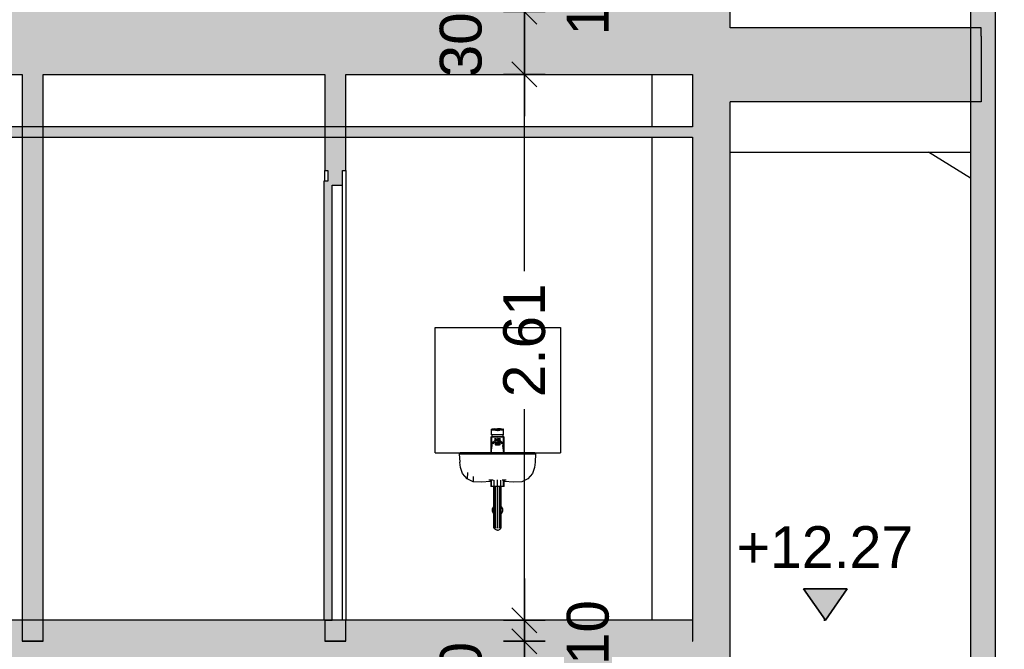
# Model space of a CAD drawing. Header units: metres. Extents: x -1 to 430, y -65 to 31.
# Tile 32 of 69: x 240.2 to 244.91, y -42.81 to -39.8. Entities that reach past the tile are written whole.
import ezdxf

# ---------------------------------------------------------------- set-up
doc = ezdxf.new("R2010")
doc.units = ezdxf.units.M
doc.header["$PDMODE"] = 65
doc.linetypes.add('CONTINUA', pattern=[0])
doc.linetypes.add('PUNKT', pattern=[6.35, 0, -6.35])
doc.layers.add('+++++ CÀLCUL SECCIÓ G', color=7, linetype='CONTINUA', lineweight=25)
doc.layers.add('COTES SECCIÓ G', color=7, linetype='CONTINUA', lineweight=25)
doc.styles.add('ARIAL', font='arial.ttf')
doc.dimstyles.new('DIMSTYLE_4', dxfattribs={"dimtxt": 0.2, "dimasz": 0.2, "dimexe": 0, "dimexo": 1e-06, "dimgap": 0.1, "dimtad": 2, "dimdec": 0, "dimlfac": 100, "dimrnd": 1, "dimzin": 4, "dimdsep": 46, "dimtxsty": 'ARIAL', "dimblk1": 'ALL_ML_STRICH', "dimblk2": 'ALL_ML_STRICH', "dimsah": 1, "dimcen": 0, "dimse1": 1, "dimse2": 1, "dimclrd": 2, "dimclre": 2, "dimclrt": 2, "dimadec": 0, "dimazin": 0, "dimtfac": 1, "dimtdec": 0, "dimtix": 1, "dimtmove": 2, "dimatfit": 3, "dimfxl": 0, "dimtvp": 1.2, "dimtzin": 0, "dimlwd": 0, "dimlwe": 35, "dimarcsym": 0})
doc.dimstyles.new('DIMSTYLE_5', dxfattribs={"dimtxt": 0.2, "dimasz": 0.2, "dimexe": 0, "dimexo": 1e-06, "dimgap": 0.1, "dimtad": 0, "dimrnd": 0.01, "dimzin": 4, "dimdsep": 46, "dimtxsty": 'ARIAL', "dimblk1": 'ALL_ML_STRICH', "dimblk2": 'ALL_ML_STRICH', "dimsah": 1, "dimcen": 0, "dimse1": 1, "dimse2": 1, "dimclrd": 2, "dimclre": 2, "dimclrt": 2, "dimadec": 0, "dimazin": 0, "dimtfac": 1, "dimtdec": 0, "dimtix": 1, "dimtmove": 2, "dimatfit": 3, "dimfxl": 0, "dimtzin": 0, "dimlwd": 0, "dimlwe": 35, "dimarcsym": 0})
doc.dimstyles.new('DIMSTYLE_7', dxfattribs={"dimtxt": 0.2, "dimasz": 0.2, "dimexe": 0, "dimexo": 1e-06, "dimgap": 0.1, "dimtad": 0, "dimdec": 0, "dimlfac": 100, "dimrnd": 1, "dimzin": 4, "dimdsep": 46, "dimtxsty": 'ARIAL', "dimblk1": 'ALL_ML_STRICH', "dimblk2": 'ALL_ML_STRICH', "dimsah": 1, "dimcen": 0, "dimse1": 1, "dimse2": 1, "dimclrd": 2, "dimclre": 2, "dimclrt": 2, "dimadec": 0, "dimazin": 0, "dimtfac": 1, "dimtdec": 0, "dimtix": 1, "dimtmove": 2, "dimatfit": 3, "dimfxl": 0, "dimtvp": 1.2, "dimtzin": 0, "dimlwd": 0, "dimlwe": 35, "dimarcsym": 0})

# ---------------------------------------------------------------- blocks, each defined once
blk = doc.blocks.new('ALL_ML_STRICH')
at = {"color": 0, "linetype": 'ByBlock', "lineweight": -2}
for p, q in [((0, -0.5), (0, 0.5)), ((-0.3, -0.3), (0.3, 0.3)), ((-1, 0), (0.5, 0))]:
    blk.add_line(p, q, dxfattribs=at)
blk = doc.blocks.new('*D50')
at = {"layer": 'COTES SECCIÓ G', "color": 2, "linetype": 'CONTINUA', "lineweight": -2, "transparency": 33554687}
blk.add_line((242.61, -43.07), (242.61, -42.77), dxfattribs=at)
at = {"layer": 'DEFPOINTS', "color": 2, "linetype": 'CONTINUA', "lineweight": 35, "transparency": 33554687}
for p in [(242.7723, -42.77), (242.61, -43.07), (247.0683, -43.07)]:
    blk.add_point(p, dxfattribs=at)
at = {"layer": 'COTES SECCIÓ G', "color": 2, "linetype": 'CONTINUA', "lineweight": 35, "transparency": 33554687, "xscale": 0.2, "yscale": 0.2, "zscale": 0.2}
for p, rotation in [((242.61, -42.77), 90), ((242.61, -43.07), 270)]:
    blk.add_blockref('ALL_ML_STRICH', p, dxfattribs=dict(at, rotation=rotation))
at = {"layer": 'COTES SECCIÓ G', "color": 2, "linetype": 'CONTINUA', "lineweight": 35, "transparency": 33554687, "insert": (242.3064, -42.9287), "char_height": 0.2, "width": 0.4, "attachment_point": 5, "rotation": 90, "style": 'ARIAL'}
blk.add_mtext('\\A1;{30}', dxfattribs=at)
blk = doc.blocks.new('*D51')
at = {"layer": 'COTES SECCIÓ G', "color": 2, "linetype": 'CONTINUA', "lineweight": -2, "transparency": 33554687}
blk.add_line((242.61, -42.77), (242.61, -42.67), dxfattribs=at)
at = {"layer": 'DEFPOINTS', "color": 2, "linetype": 'CONTINUA', "lineweight": 35, "transparency": 33554687}
for p in [(242.7941, -42.67), (242.61, -42.77), (242.7723, -42.77)]:
    blk.add_point(p, dxfattribs=at)
at = {"layer": 'COTES SECCIÓ G', "color": 2, "linetype": 'CONTINUA', "lineweight": 35, "transparency": 33554687, "xscale": 0.2, "yscale": 0.2, "zscale": 0.2}
for p, rotation in [((242.61, -42.77), 270), ((242.61, -42.67), 90)]:
    blk.add_blockref('ALL_ML_STRICH', p, dxfattribs=dict(at, rotation=rotation))
at = {"layer": 'COTES SECCIÓ G', "color": 2, "linetype": 'CONTINUA', "lineweight": 35, "transparency": 33554687, "insert": (242.9142, -42.7287), "char_height": 0.2, "width": 0.4, "attachment_point": 5, "rotation": 90, "style": 'ARIAL'}
blk.add_mtext('\\A1;{10}', dxfattribs=at)
blk = doc.blocks.new('*D52')
at = {"layer": 'COTES SECCIÓ G', "color": 2, "linetype": 'CONTINUA', "lineweight": -2, "transparency": 33554687}
for p, q in [((242.61, -41.0012), (242.61, -40.06)), ((242.61, -42.67), (242.61, -41.6612))]:
    blk.add_line(p, q, dxfattribs=at)
at = {"layer": 'DEFPOINTS', "color": 2, "linetype": 'CONTINUA', "lineweight": 35, "transparency": 33554687}
for p in [(242.7075, -40.06), (242.61, -42.67), (242.7941, -42.67)]:
    blk.add_point(p, dxfattribs=at)
at = {"layer": 'COTES SECCIÓ G', "color": 2, "linetype": 'CONTINUA', "lineweight": 35, "transparency": 33554687, "xscale": 0.2, "yscale": 0.2, "zscale": 0.2}
for p, rotation in [((242.61, -40.06), 90), ((242.61, -42.67), 270)]:
    blk.add_blockref('ALL_ML_STRICH', p, dxfattribs=dict(at, rotation=rotation))
at = {"layer": 'COTES SECCIÓ G', "color": 2, "linetype": 'CONTINUA', "lineweight": 35, "transparency": 33554687, "insert": (242.61, -41.3312), "char_height": 0.2, "width": 0.8, "attachment_point": 5, "rotation": 90, "style": 'ARIAL'}
blk.add_mtext('\\A1;{\\A1;{2.61\\H0.132000;\\S^ ;}}', dxfattribs=at)
blk = doc.blocks.new('*D53')
at = {"layer": 'COTES SECCIÓ G', "color": 2, "linetype": 'CONTINUA', "lineweight": -2, "transparency": 33554687}
blk.add_line((242.61, -40.06), (242.61, -39.76), dxfattribs=at)
at = {"layer": 'DEFPOINTS', "color": 2, "linetype": 'CONTINUA', "lineweight": 35, "transparency": 33554687}
for p in [(246.2736, -39.76), (242.61, -40.06), (242.7075, -40.06)]:
    blk.add_point(p, dxfattribs=at)
at = {"layer": 'COTES SECCIÓ G', "color": 2, "linetype": 'CONTINUA', "lineweight": 35, "transparency": 33554687, "xscale": 0.2, "yscale": 0.2, "zscale": 0.2}
for p, rotation in [((242.61, -39.76), 90), ((242.61, -40.06), 270)]:
    blk.add_blockref('ALL_ML_STRICH', p, dxfattribs=dict(at, rotation=rotation))
at = {"layer": 'COTES SECCIÓ G', "color": 2, "linetype": 'CONTINUA', "lineweight": 35, "transparency": 33554687, "insert": (242.3064, -39.9187), "char_height": 0.2, "width": 0.4, "attachment_point": 5, "rotation": 90, "style": 'ARIAL'}
blk.add_mtext('\\A1;{30}', dxfattribs=at)
blk = doc.blocks.new('*D54')
at = {"layer": 'COTES SECCIÓ G', "color": 2, "linetype": 'CONTINUA', "lineweight": -2, "transparency": 33554687}
blk.add_line((242.61, -39.76), (242.61, -39.66), dxfattribs=at)
at = {"layer": 'DEFPOINTS', "color": 2, "linetype": 'CONTINUA', "lineweight": 35, "transparency": 33554687}
for p in [(245.493, -39.66), (242.61, -39.76), (246.2736, -39.76)]:
    blk.add_point(p, dxfattribs=at)
at = {"layer": 'COTES SECCIÓ G', "color": 2, "linetype": 'CONTINUA', "lineweight": 35, "transparency": 33554687, "xscale": 0.2, "yscale": 0.2, "zscale": 0.2}
for p, rotation in [((242.61, -39.76), 270), ((242.61, -39.66), 90)]:
    blk.add_blockref('ALL_ML_STRICH', p, dxfattribs=dict(at, rotation=rotation))
at = {"layer": 'COTES SECCIÓ G', "color": 2, "linetype": 'CONTINUA', "lineweight": 35, "transparency": 33554687, "insert": (242.9142, -39.7187), "char_height": 0.2, "width": 0.4, "attachment_point": 5, "rotation": 90, "style": 'ARIAL'}
blk.add_mtext('\\A1;{10}', dxfattribs=at)
blk = doc.blocks.new('COMPLEX_ELEVATIONDIM_1')
at = {"layer": 'COTES SECCIÓ G', "linetype": 'CONTINUA', "lineweight": 35, "transparency": 33554687}
blk.add_hatch(color=2, dxfattribs=at).paths.add_polyline_path([(244.155, -42.52), (243.945, -42.52), (244.05, -42.67)])
at = {"layer": 'COTES SECCIÓ G', "color": 2, "linetype": 'CONTINUA', "lineweight": 35, "transparency": 33554687}
for p, q in [((244.155, -42.52), (243.945, -42.52)), ((243.945, -42.52), (244.05, -42.67)), ((244.05, -42.67), (244.155, -42.52)), ((244.05, -42.67), (244.05, -42.67)), ((244.05, -42.67), (244.05, -42.67)), ((244.05, -42.67), (244.05, -42.67)), ((244.05, -42.67), (244.05, -42.67))]:
    blk.add_line(p, q, dxfattribs=at)
at = {"layer": 'COTES SECCIÓ G', "color": 2, "linetype": 'PUNKT', "lineweight": 35, "transparency": 33554687}
blk.add_line((244.05, -42.67), (244.043, -42.67), dxfattribs=at)
at = {"layer": 'COTES SECCIÓ G', "color": 2, "linetype": 'CONTINUA', "lineweight": 35, "transparency": 33554687, "insert": (243.6252, -42.42), "char_height": 0.2, "width": 0.959932, "attachment_point": 7, "style": 'ARIAL'}
blk.add_mtext('\\W0.98;+12.27', dxfattribs=at)

msp = doc.modelspace()

# ---------------------------------------------------------------- hatches: boundary and pattern name
at = {"layer": '+++++ CÀLCUL SECCIÓ G', "linetype": 'CONTINUA', "lineweight": 18, "transparency": 33554687}
msp.add_hatch(color=40, dxfattribs=at).paths.add_polyline_path([(244.7943, -30.87), (244.7443, -30.87), (244.7443, -55.01), (244.7943, -55.01)])
h = msp.add_hatch(dxfattribs=at)
h.set_pattern_fill('TRAMA', color=40, scale=0.0525, angle=90, style=0, pattern_type=2)
h.set_pattern_definition([(90, (-0.105, 0.105), (-0.0525, 0.0525), [0.0525, -0.0525]), (180, (-0.105, 0.105), (-0.0525, -0.0525), [0.0525, -0.0525])])
h.paths.add_polyline_path([(244.8643, -30.87), (244.7943, -30.87), (244.7943, -55.01), (244.8643, -55.01)], flags=0)
at = {"layer": '+++++ CÀLCUL SECCIÓ G', "linetype": 'CONTINUA', "lineweight": 25, "true_color": 0xababab, "transparency": 33554687}
for points in [[(243.5949, -40.06), (243.5949, -39.76), (233.7222, -39.76), (233.7222, -40.06)], [(244.7947, -40.1911), (244.7947, -39.8771), (243.5949, -39.8771), (243.5949, -40.1911)], [(233.7222, -42.77), (233.7222, -43.07), (243.5949, -43.07), (243.5949, -42.77)]]:
    msp.add_hatch(color=253, dxfattribs=at).paths.add_polyline_path(points)
at = {"layer": '+++++ CÀLCUL SECCIÓ G', "linetype": 'CONTINUA', "lineweight": 25, "transparency": 33554687}
for color, points in [(32, [(244.7947, -39.8771), (244.7947, -39.8371), (243.5949, -39.8371), (243.5949, -39.8771)]), (34, [(243.4149, -40.31), (237.2049, -40.31), (237.2049, -40.36), (243.4149, -40.36)]), (32, [(233.7222, -42.67), (233.7222, -42.77), (243.4154, -42.77), (243.4154, -42.67)])]:
    msp.add_hatch(color=color, dxfattribs=at).paths.add_polyline_path(points)
at = {"layer": '+++++ CÀLCUL SECCIÓ G', "linetype": 'CONTINUA', "lineweight": 25, "true_color": 0xa0a0a0, "transparency": 33554687}
for points in [[(240.3076, -40.06), (240.2076, -40.06), (240.2076, -42.77), (240.3076, -42.77)], [(241.7549, -40.52), (241.7549, -40.06), (241.6549, -40.06), (241.6549, -40.52)], [(243.5949, -40.06), (243.4149, -40.06), (243.4149, -42.77), (243.5949, -42.77)], [(241.6549, -42.77), (241.7549, -42.77), (241.7549, -42.67), (241.6549, -42.67)]]:
    msp.add_hatch(color=253, dxfattribs=at).paths.add_polyline_path(points)
at = {"layer": '+++++ CÀLCUL SECCIÓ G', "linetype": 'CONTINUA', "lineweight": 25, "true_color": 0x656565, "transparency": 33554687}
for points in [[(241.7399, -40.59), (241.7399, -40.52), (241.6699, -40.52), (241.6699, -40.59)], [(241.6899, -42.67), (241.6899, -40.57), (241.6499, -40.57), (241.6499, -42.67)]]:
    msp.add_hatch(color=251, dxfattribs=at).paths.add_polyline_path(points)

# ---------------------------------------------------------------- linework, layer by layer
at = {"layer": '+++++ CÀLCUL SECCIÓ G', "color": 7, "linetype": 'CONTINUA', "lineweight": 25, "transparency": 33554687}
for p, q in [((244.8643, -55.01), (244.8643, -30.87)), ((244.7443, -37.1812), (244.7443, -43.2012)), ((243.5949, -39.8371), (243.5949, -39.76)), ((244.7947, -39.8371), (243.5949, -39.8371)), ((244.7947, -39.8771), (244.7947, -39.8371)), ((244.7947, -39.8771), (244.7947, -40.1911)), ((237.2049, -40.06), (240.2076, -40.06)), ((240.2076, -40.06), (240.2076, -42.77)), ((240.3076, -40.06), (241.6549, -40.06)), ((240.3076, -42.77), (240.3076, -40.06)), ((241.6549, -40.06), (241.6549, -40.52)), ((241.7549, -40.06), (243.4149, -40.06)), ((241.7549, -40.52), (241.7549, -40.06)), ((243.2209, -40.31), (243.2209, -40.06)), ((243.4149, -40.06), (243.4149, -40.31)), ((243.5949, -42.77), (243.5949, -40.1911)), ((244.7947, -40.1911), (243.5949, -40.1911)), ((243.4149, -40.31), (237.2049, -40.31)), ((237.2049, -40.36), (243.4149, -40.36)), ((243.2209, -42.67), (243.2209, -40.36)), ((243.4149, -40.36), (243.4149, -42.77)), ((243.5949, -40.4312), (244.7443, -40.4312)), ((244.7443, -40.5558), (244.5438, -40.4312)), ((241.6549, -40.57), (241.6549, -40.52)), ((241.6549, -40.52), (241.6699, -40.52)), ((241.6699, -40.52), (241.6699, -40.57)), ((241.7399, -40.59), (241.7399, -40.52)), ((241.7399, -40.52), (241.7549, -40.52)), ((241.7549, -40.52), (241.7549, -42.67)), ((241.6499, -40.57), (241.6499, -42.67)), ((241.6699, -40.57), (241.6499, -40.57)), ((241.6899, -42.67), (241.6899, -40.59)), ((241.6899, -40.59), (241.7399, -40.59)), ((241.7399, -42.67), (241.7399, -40.59)), ((242.1822, -41.87), (242.1822, -41.27)), ((242.1822, -41.27), (242.7822, -41.27)), ((242.7822, -41.27), (242.7822, -41.87)), ((242.4525, -41.7563), (242.4535, -41.7556)), ((242.4525, -41.783), (242.4525, -41.7563)), ((242.4535, -41.783), (242.4525, -41.783)), ((242.4535, -41.7556), (242.4535, -41.76)), ((242.4535, -41.76), (242.4535, -41.7556)), ((242.4565, -41.7556), (242.4535, -41.7556)), ((242.4535, -41.76), (242.4565, -41.76)), ((242.4564, -41.783), (242.4535, -41.783)), ((242.4545, -41.783), (242.4545, -41.791)), ((242.461, -41.783), (242.4564, -41.783)), ((242.4665, -41.7556), (242.4565, -41.7556)), ((242.4565, -41.76), (242.4665, -41.76)), ((242.4671, -41.755), (242.461, -41.7556)), ((242.4671, -41.783), (242.461, -41.783)), ((242.4675, -41.7558), (242.4665, -41.7556)), ((242.4665, -41.7556), (242.4713, -41.7556)), ((242.4675, -41.76), (242.4665, -41.76)), ((242.4671, -41.755), (242.474, -41.7545)), ((242.474, -41.783), (242.4671, -41.783)), ((242.4675, -41.7558), (242.4707, -41.757)), ((242.4707, -41.761), (242.4675, -41.76)), ((242.4707, -41.757), (242.4729, -41.758)), ((242.4729, -41.762), (242.4707, -41.761)), ((242.475, -41.7557), (242.4713, -41.7556)), ((242.4729, -41.758), (242.4756, -41.7595)), ((242.4756, -41.763), (242.4729, -41.762)), ((242.474, -41.7545), (242.4815, -41.754)), ((242.4815, -41.783), (242.474, -41.783)), ((242.4778, -41.7559), (242.475, -41.7557)), ((242.4756, -41.763), (242.4756, -41.7595)), ((242.4756, -41.7595), (242.4806, -41.7595)), ((242.4806, -41.7635), (242.4756, -41.763)), ((242.4797, -41.7559), (242.4778, -41.7559)), ((242.481, -41.756), (242.4797, -41.7559)), ((242.4806, -41.7595), (242.4824, -41.7595)), ((242.4824, -41.7635), (242.4806, -41.7635)), ((242.4815, -41.756), (242.481, -41.756)), ((242.4815, -41.756), (242.4815, -41.754)), ((242.489, -41.7545), (242.4815, -41.754)), ((242.4815, -41.756), (242.482, -41.756)), ((242.489, -41.783), (242.4815, -41.783)), ((242.482, -41.756), (242.4833, -41.7559)), ((242.4824, -41.7595), (242.4874, -41.7595)), ((242.4874, -41.763), (242.4824, -41.7635)), ((242.4833, -41.7559), (242.4852, -41.7559)), ((242.4852, -41.7559), (242.488, -41.7557)), ((242.4874, -41.7595), (242.4901, -41.758)), ((242.4874, -41.7595), (242.4874, -41.763)), ((242.4901, -41.762), (242.4874, -41.763)), ((242.488, -41.7557), (242.4917, -41.7556)), ((242.4959, -41.755), (242.489, -41.7545)), ((242.4959, -41.783), (242.489, -41.783)), ((242.4901, -41.758), (242.4923, -41.757)), ((242.4923, -41.761), (242.4901, -41.762)), ((242.4917, -41.7556), (242.4965, -41.7556)), ((242.4923, -41.757), (242.4955, -41.7558)), ((242.4955, -41.76), (242.4923, -41.761)), ((242.4955, -41.7558), (242.4965, -41.7556)), ((242.4965, -41.76), (242.4955, -41.76)), ((242.502, -41.7556), (242.4959, -41.755)), ((242.502, -41.783), (242.4959, -41.783)), ((242.4965, -41.7556), (242.5065, -41.7556)), ((242.4965, -41.76), (242.5065, -41.76)), ((242.5066, -41.783), (242.502, -41.783)), ((242.5095, -41.7556), (242.5065, -41.7556)), ((242.5065, -41.76), (242.5095, -41.76)), ((242.5095, -41.783), (242.5066, -41.783)), ((242.5085, -41.791), (242.5085, -41.783)), ((242.5095, -41.76), (242.5095, -41.7556)), ((242.5105, -41.7563), (242.5095, -41.7556)), ((242.5095, -41.76), (242.5095, -41.7556)), ((242.5105, -41.783), (242.5095, -41.783)), ((242.5105, -41.783), (242.5105, -41.7563)), ((242.4515, -41.793), (242.4535, -41.791)), ((242.4515, -41.87), (242.4515, -41.793)), ((242.4515, -41.793), (242.4526, -41.793)), ((242.4555, -41.793), (242.4526, -41.793)), ((242.4526, -41.793), (242.4526, -41.7998)), ((242.4526, -41.793), (242.4555, -41.793)), ((242.4526, -41.87), (242.4526, -41.7998)), ((242.4526, -41.7998), (242.4529, -41.811)), ((242.4532, -41.863), (242.4526, -41.7998)), ((242.4529, -41.811), (242.4536, -41.818)), ((242.4543, -41.85), (242.4529, -41.811)), ((242.4535, -41.791), (242.4545, -41.791)), ((242.4535, -41.791), (242.4545, -41.791)), ((242.4536, -41.818), (242.455, -41.823)), ((242.4558, -41.839), (242.4536, -41.818)), ((242.4545, -41.791), (242.4573, -41.791)), ((242.4545, -41.791), (242.4573, -41.791)), ((242.455, -41.823), (242.4565, -41.825)), ((242.4603, -41.793), (242.4555, -41.793)), ((242.4555, -41.793), (242.4603, -41.793)), ((242.4565, -41.825), (242.4605, -41.822)), ((242.4573, -41.791), (242.4617, -41.791)), ((242.4573, -41.791), (242.4617, -41.791)), ((242.4585, -41.8185), (242.4619, -41.817)), ((242.4598, -41.8255), (242.4665, -41.8166)), ((242.4666, -41.793), (242.4603, -41.793)), ((242.4603, -41.793), (242.4666, -41.793)), ((242.4605, -41.822), (242.4665, -41.8166)), ((242.4617, -41.791), (242.4676, -41.791)), ((242.4617, -41.791), (242.4676, -41.791)), ((242.4619, -41.817), (242.4675, -41.8123)), ((242.4655, -41.813), (242.4705, -41.809)), ((242.4738, -41.793), (242.4666, -41.793)), ((242.4666, -41.793), (242.4738, -41.793)), ((242.4739, -41.8016), (242.4667, -41.803)), ((242.4669, -41.807), (242.474, -41.8048)), ((242.4669, -41.8198), (242.4681, -41.8191)), ((242.4675, -41.8123), (242.4685, -41.8118)), ((242.4676, -41.791), (242.4742, -41.791)), ((242.4676, -41.791), (242.4742, -41.791)), ((242.4696, -41.8097), (242.4679, -41.8105)), ((242.4681, -41.8191), (242.4711, -41.8185)), ((242.4685, -41.8118), (242.4715, -41.8113)), ((242.4744, -41.8065), (242.4705, -41.809)), ((242.4709, -41.8231), (242.4719, -41.8228)), ((242.4709, -41.8299), (242.4709, -41.8231)), ((242.4737, -41.8289), (242.4709, -41.8299)), ((242.4709, -41.831), (242.4709, -41.8299)), ((242.4737, -41.8319), (242.4709, -41.831)), ((242.4711, -41.8185), (242.476, -41.818)), ((242.4715, -41.8113), (242.4765, -41.8109)), ((242.4727, -41.8228), (242.4719, -41.8228)), ((242.4732, -41.8228), (242.4727, -41.8228)), ((242.4735, -41.8227), (242.4732, -41.8228)), ((242.4737, -41.8226), (242.4735, -41.8227)), ((242.4737, -41.8226), (242.4737, -41.8289)), ((242.4747, -41.8228), (242.4737, -41.8226)), ((242.4787, -41.8285), (242.4737, -41.8289)), ((242.4787, -41.8324), (242.4737, -41.8319)), ((242.4815, -41.793), (242.4738, -41.793)), ((242.4738, -41.793), (242.4815, -41.793)), ((242.4739, -41.8016), (242.4815, -41.8009)), ((242.474, -41.8048), (242.4807, -41.8037)), ((242.4742, -41.791), (242.4815, -41.791)), ((242.4742, -41.791), (242.4815, -41.791)), ((242.4782, -41.805), (242.4744, -41.8065)), ((242.4758, -41.8228), (242.4747, -41.8228)), ((242.4807, -41.8041), (242.475, -41.8063)), ((242.4762, -41.8228), (242.4758, -41.8228)), ((242.476, -41.818), (242.4815, -41.8179)), ((242.4781, -41.8227), (242.4762, -41.8228)), ((242.4811, -41.8039), (242.4764, -41.806)), ((242.4765, -41.8109), (242.4815, -41.8108)), ((242.4785, -41.8226), (242.4781, -41.8227)), ((242.4787, -41.8226), (242.4785, -41.8226)), ((242.4787, -41.8226), (242.4787, -41.8285)), ((242.4789, -41.8226), (242.4787, -41.8226)), ((242.4815, -41.8285), (242.4787, -41.8285)), ((242.4815, -41.8324), (242.4787, -41.8324)), ((242.4815, -41.8227), (242.4789, -41.8226)), ((242.4814, -41.8031), (242.4794, -41.8046)), ((242.4812, -41.8034), (242.4806, -41.8041)), ((242.4813, -41.8032), (242.4807, -41.8041)), ((242.4815, -41.8028), (242.4809, -41.804)), ((242.4815, -41.8028), (242.4811, -41.8039)), ((242.4815, -41.791), (242.4888, -41.791)), ((242.4815, -41.791), (242.4888, -41.791)), ((242.4892, -41.793), (242.4815, -41.793)), ((242.4815, -41.793), (242.4892, -41.793)), ((242.4891, -41.8016), (242.4815, -41.8009)), ((242.4815, -41.8038), (242.4815, -41.8028)), ((242.4819, -41.8039), (242.4815, -41.8028)), ((242.4821, -41.804), (242.4815, -41.8028)), ((242.4815, -41.8108), (242.4865, -41.8109)), ((242.487, -41.818), (242.4815, -41.8179)), ((242.4841, -41.8226), (242.4815, -41.8227)), ((242.4843, -41.8285), (242.4815, -41.8285)), ((242.4843, -41.8324), (242.4815, -41.8324)), ((242.4837, -41.8046), (242.4817, -41.8031)), ((242.4823, -41.8041), (242.4817, -41.8032)), ((242.4825, -41.8041), (242.4819, -41.8034)), ((242.4819, -41.8039), (242.4866, -41.806)), ((242.488, -41.8063), (242.4823, -41.8041)), ((242.489, -41.8048), (242.4824, -41.8037)), ((242.4843, -41.8226), (242.4841, -41.8226)), ((242.4843, -41.8285), (242.4843, -41.8226)), ((242.4845, -41.8226), (242.4843, -41.8226)), ((242.4893, -41.8289), (242.4843, -41.8285)), ((242.4893, -41.8319), (242.4843, -41.8324)), ((242.4869, -41.8228), (242.4845, -41.8226)), ((242.4886, -41.8065), (242.4848, -41.805)), ((242.4865, -41.8109), (242.4915, -41.8113)), ((242.4872, -41.8228), (242.4869, -41.8228)), ((242.4919, -41.8185), (242.487, -41.818)), ((242.4884, -41.8228), (242.4872, -41.8228)), ((242.4889, -41.8227), (242.4884, -41.8228)), ((242.4925, -41.809), (242.4886, -41.8065)), ((242.4888, -41.791), (242.4954, -41.791)), ((242.4888, -41.791), (242.4954, -41.791)), ((242.4893, -41.8226), (242.4889, -41.8227)), ((242.4961, -41.807), (242.489, -41.8048)), ((242.4963, -41.803), (242.4891, -41.8016)), ((242.4964, -41.793), (242.4892, -41.793)), ((242.4892, -41.793), (242.4964, -41.793)), ((242.4893, -41.8289), (242.4893, -41.8226)), ((242.4895, -41.8227), (242.4893, -41.8226)), ((242.4921, -41.8299), (242.4893, -41.8289)), ((242.4921, -41.831), (242.4893, -41.8319)), ((242.4899, -41.8228), (242.4895, -41.8227)), ((242.4903, -41.8228), (242.4899, -41.8228)), ((242.4911, -41.8228), (242.4903, -41.8228)), ((242.4911, -41.8228), (242.4921, -41.8231)), ((242.4915, -41.8113), (242.4945, -41.8118)), ((242.4949, -41.8191), (242.4919, -41.8185)), ((242.4921, -41.8231), (242.4921, -41.8299)), ((242.4921, -41.8299), (242.4921, -41.831)), ((242.4925, -41.809), (242.4975, -41.813)), ((242.4951, -41.8105), (242.4934, -41.8097)), ((242.4945, -41.8118), (242.4955, -41.8123)), ((242.4961, -41.8198), (242.4949, -41.8191)), ((242.4954, -41.791), (242.5013, -41.791)), ((242.4954, -41.791), (242.5013, -41.791)), ((242.4955, -41.8123), (242.5011, -41.817)), ((242.5027, -41.793), (242.4964, -41.793)), ((242.4964, -41.793), (242.5027, -41.793)), ((242.4965, -41.8166), (242.5025, -41.822)), ((242.5032, -41.8255), (242.4965, -41.8166)), ((242.5011, -41.817), (242.5045, -41.8185)), ((242.5013, -41.791), (242.5057, -41.791)), ((242.5013, -41.791), (242.5057, -41.791)), ((242.5025, -41.822), (242.5065, -41.825)), ((242.5075, -41.793), (242.5027, -41.793)), ((242.5027, -41.793), (242.5075, -41.793)), ((242.5057, -41.791), (242.5085, -41.791)), ((242.5057, -41.791), (242.5085, -41.791)), ((242.5065, -41.825), (242.508, -41.823)), ((242.5072, -41.839), (242.5094, -41.818)), ((242.5104, -41.793), (242.5075, -41.793)), ((242.5075, -41.793), (242.5104, -41.793)), ((242.508, -41.823), (242.5094, -41.818)), ((242.5085, -41.791), (242.5095, -41.791)), ((242.5085, -41.791), (242.5095, -41.791)), ((242.5087, -41.85), (242.5101, -41.811)), ((242.5094, -41.818), (242.5101, -41.811)), ((242.5095, -41.791), (242.5115, -41.793)), ((242.5098, -41.863), (242.5104, -41.793)), ((242.5101, -41.811), (242.5104, -41.793)), ((242.5104, -41.793), (242.5104, -41.87)), ((242.5104, -41.793), (242.5115, -41.793)), ((242.5115, -41.793), (242.5115, -41.87)), ((242.1822, -41.87), (242.3026, -41.87)), ((242.3026, -41.87), (242.2985, -41.8747)), ((242.2985, -41.8747), (242.2999, -41.8747)), ((242.2985, -41.8747), (242.301, -41.9142)), ((242.2999, -41.8747), (242.3041, -41.8747)), ((242.302, -41.8707), (242.3026, -41.87)), ((242.3026, -41.87), (242.3026, -41.87)), ((242.3039, -41.87), (242.3026, -41.87)), ((242.308, -41.87), (242.3039, -41.87)), ((242.3041, -41.8747), (242.3121, -41.8747)), ((242.3159, -41.87), (242.308, -41.87)), ((242.3121, -41.8747), (242.3248, -41.8747)), ((242.3284, -41.87), (242.3159, -41.87)), ((242.3248, -41.8747), (242.3422, -41.8747)), ((242.3454, -41.87), (242.3284, -41.87)), ((242.3422, -41.8747), (242.364, -41.8747)), ((242.3667, -41.87), (242.3454, -41.87)), ((242.364, -41.8747), (242.3896, -41.8747)), ((242.3918, -41.87), (242.3667, -41.87)), ((242.3896, -41.8747), (242.4184, -41.8747)), ((242.42, -41.87), (242.3918, -41.87)), ((242.4184, -41.8747), (242.4492, -41.8747)), ((242.4502, -41.87), (242.42, -41.87)), ((242.4492, -41.8747), (242.4809, -41.8747)), ((242.4813, -41.87), (242.4502, -41.87)), ((242.453, -41.87), (242.4532, -41.863)), ((242.4809, -41.8747), (242.5127, -41.8747)), ((242.5124, -41.87), (242.4813, -41.87)), ((242.5098, -41.863), (242.51, -41.87)), ((242.5426, -41.87), (242.5124, -41.87)), ((242.5127, -41.8747), (242.5435, -41.8747)), ((242.5708, -41.87), (242.5426, -41.87)), ((242.5435, -41.8747), (242.5723, -41.8747)), ((242.5959, -41.87), (242.5708, -41.87)), ((242.5723, -41.8747), (242.5979, -41.8747)), ((242.6172, -41.87), (242.5959, -41.87)), ((242.5979, -41.8747), (242.6197, -41.8747)), ((242.6342, -41.87), (242.6172, -41.87)), ((242.6197, -41.8747), (242.637, -41.8747)), ((242.6467, -41.87), (242.6342, -41.87)), ((242.637, -41.8747), (242.6498, -41.8747)), ((242.6546, -41.87), (242.6467, -41.87)), ((242.6498, -41.8747), (242.6578, -41.8747)), ((242.6587, -41.87), (242.6546, -41.87)), ((242.6578, -41.8747), (242.662, -41.8747)), ((242.66, -41.87), (242.6587, -41.87)), ((242.66, -41.87), (242.7822, -41.87)), ((242.66, -41.87), (242.66, -41.87)), ((242.66, -41.87), (242.6638, -41.8747)), ((242.6638, -41.8747), (242.6616, -41.9142)), ((242.662, -41.8747), (242.6633, -41.8747)), ((242.6633, -41.8747), (242.6638, -41.8747)), ((242.3042, -41.9395), (242.301, -41.9142)), ((242.6616, -41.9142), (242.6584, -41.9395)), ((242.314, -41.9687), (242.3042, -41.9395)), ((242.3367, -41.994), (242.314, -41.9687)), ((242.3383, -41.9636), (242.3367, -41.994)), ((242.6486, -41.9687), (242.6259, -41.994)), ((242.6584, -41.9395), (242.6486, -41.9687)), ((242.3643, -42.0072), (242.3367, -41.994)), ((242.3648, -41.9824), (242.3643, -42.0072)), ((242.4058, -42.01), (242.3643, -42.0072)), ((242.4456, -42.0062), (242.4058, -42.01)), ((242.4401, -41.9999), (242.4404, -41.9999)), ((242.4414, -41.9999), (242.4404, -41.9999)), ((242.4432, -41.9999), (242.4414, -41.9999)), ((242.4461, -41.9999), (242.4432, -41.9999)), ((242.4488, -42.006), (242.4456, -42.0062)), ((242.45, -41.9999), (242.4461, -41.9999)), ((242.4488, -41.9999), (242.4488, -42.03)), ((242.4549, -41.9999), (242.45, -41.9999)), ((242.4532, -42.03), (242.4532, -41.9999)), ((242.4598, -41.9999), (242.4549, -41.9999)), ((242.4651, -42.03), (242.4651, -41.9993)), ((242.4813, -42.03), (242.4813, -41.9988)), ((242.4975, -42.03), (242.4975, -41.9993)), ((242.5077, -41.9999), (242.5028, -41.9999)), ((242.5126, -41.9999), (242.5077, -41.9999)), ((242.5094, -42.03), (242.5094, -41.9999)), ((242.5166, -41.9999), (242.5126, -41.9999)), ((242.5138, -42.03), (242.5138, -41.9999)), ((242.517, -42.0062), (242.5138, -42.006)), ((242.5194, -41.9999), (242.5166, -41.9999)), ((242.5568, -42.01), (242.517, -42.0062)), ((242.5212, -41.9999), (242.5194, -41.9999)), ((242.5222, -41.9999), (242.5212, -41.9999)), ((242.5225, -41.9999), (242.5222, -41.9999)), ((242.5983, -42.0072), (242.5568, -42.01)), ((242.6259, -41.994), (242.5983, -42.0072)), ((242.4532, -42.03), (242.4488, -42.03)), ((242.4651, -42.03), (242.4532, -42.03)), ((242.4633, -42.221), (242.4633, -42.03)), ((242.4813, -42.03), (242.4651, -42.03)), ((242.4657, -42.221), (242.4657, -42.03)), ((242.4723, -42.221), (242.4723, -42.0299)), ((242.4813, -42.221), (242.4813, -42.03)), ((242.4975, -42.03), (242.4813, -42.03)), ((242.4903, -42.221), (242.4903, -42.0299)), ((242.4969, -42.221), (242.4969, -42.03)), ((242.5094, -42.03), (242.4975, -42.03)), ((242.4993, -42.221), (242.4993, -42.03)), ((242.5138, -42.03), (242.5094, -42.03)), ((242.4573, -42.1372), (242.4633, -42.1269)), ((242.4573, -42.1501), (242.4573, -42.1372)), ((242.4633, -42.1605), (242.4573, -42.1501)), ((242.4993, -42.1269), (242.5053, -42.1372)), ((242.5053, -42.1501), (242.4993, -42.1605)), ((242.5053, -42.1372), (242.5053, -42.1501)), ((242.4636, -42.2242), (242.4633, -42.221)), ((242.4644, -42.2272), (242.4636, -42.2242)), ((242.4657, -42.23), (242.4644, -42.2272)), ((242.4659, -42.2242), (242.4657, -42.221)), ((242.4675, -42.2326), (242.4657, -42.23)), ((242.4667, -42.2272), (242.4659, -42.2242)), ((242.4678, -42.23), (242.4667, -42.2272)), ((242.4697, -42.2348), (242.4675, -42.2326)), ((242.4723, -42.2366), (242.4697, -42.2348)), ((242.4724, -42.2242), (242.4723, -42.221)), ((242.4751, -42.2379), (242.4723, -42.2366)), ((242.4728, -42.2272), (242.4724, -42.2242)), ((242.4735, -42.23), (242.4728, -42.2272)), ((242.4782, -42.2388), (242.4751, -42.2379)), ((242.4813, -42.239), (242.4782, -42.2388)), ((242.4813, -42.2242), (242.4813, -42.221)), ((242.4813, -42.2272), (242.4813, -42.2242)), ((242.4813, -42.23), (242.4813, -42.2272)), ((242.4813, -42.239), (242.4844, -42.2388)), ((242.4844, -42.2388), (242.4875, -42.2379)), ((242.4875, -42.2379), (242.4903, -42.2366)), ((242.4891, -42.23), (242.4898, -42.2272)), ((242.4898, -42.2272), (242.4902, -42.2242)), ((242.4902, -42.2242), (242.4903, -42.221)), ((242.4903, -42.2366), (242.4929, -42.2348)), ((242.4929, -42.2348), (242.4951, -42.2326)), ((242.4948, -42.23), (242.4959, -42.2272)), ((242.4951, -42.2326), (242.4969, -42.23)), ((242.4959, -42.2272), (242.4967, -42.2242)), ((242.4967, -42.2242), (242.4969, -42.221)), ((242.4969, -42.23), (242.4982, -42.2272)), ((242.4982, -42.2272), (242.499, -42.2242)), ((242.499, -42.2242), (242.4993, -42.221)), ((243.4154, -42.67), (233.7222, -42.67)), ((241.6549, -42.67), (241.6899, -42.67)), ((241.6549, -42.67), (241.6549, -42.77)), ((241.7549, -42.67), (241.6549, -42.67)), ((241.7549, -42.77), (241.7549, -42.67)), ((243.4154, -42.77), (243.4154, -42.67)), ((240.3076, -42.77), (240.2076, -42.77)), ((240.2076, -42.77), (240.3076, -42.77)), ((240.2076, -42.77), (240.3076, -42.77)), ((241.7549, -42.77), (241.6549, -42.77)), ((241.6549, -42.77), (241.7549, -42.77)), ((241.6549, -42.77), (241.7549, -42.77)), ((243.4149, -42.77), (243.4154, -42.77)), ((243.5949, -43.07), (243.5949, -42.77)), ((243.5949, -45.78), (243.5949, -42.77))]:
    msp.add_line(p, q, dxfattribs=at)

# ---------------------------------------------------------------- block references
at = {"layer": 'COTES SECCIÓ G', "color": 2, "linetype": 'CONTINUA', "lineweight": 35, "transparency": 33554687}
msp.add_blockref('COMPLEX_ELEVATIONDIM_1', (0, 0), dxfattribs=at)

# ---------------------------------------------------------------- dimensions: what is measured, and where the dimension line sits
for base, p1, p2, dimstyle, picture, middle in [((242.61, -39.66), (246.2736, -39.76), (245.493, -39.66), 'DIMSTYLE_7', '*D54', (242.9142, -39.7187)), ((242.61, -39.76), (242.7075, -40.06), (246.2736, -39.76), 'DIMSTYLE_4', '*D53', (242.3064, -39.9187)), ((242.61, -40.06), (242.7941, -42.67), (242.7075, -40.06), 'DIMSTYLE_5', '*D52', (242.61, -41.3312)), ((242.61, -42.67), (242.7723, -42.77), (242.7941, -42.67), 'DIMSTYLE_7', '*D51', (242.9142, -42.7287)), ((242.61, -42.77), (247.0683, -43.07), (242.7723, -42.77), 'DIMSTYLE_4', '*D50', (242.3064, -42.9287))]:
    dim = msp.add_linear_dim(base=base, p1=p1, p2=p2, angle=90, dimstyle=dimstyle, override={"dimpost": '<>', "dimclrd": 2, "dimclre": 2, "dimclrt": 2, "dimlwd": 0, "dimlwe": 35}, dxfattribs=at)
    dim.commit()
    dim.dimension.update_dxf_attribs({"geometry": picture, "text_midpoint": middle, "dimtype": 160})

doc.saveas('drawing.dxf')
